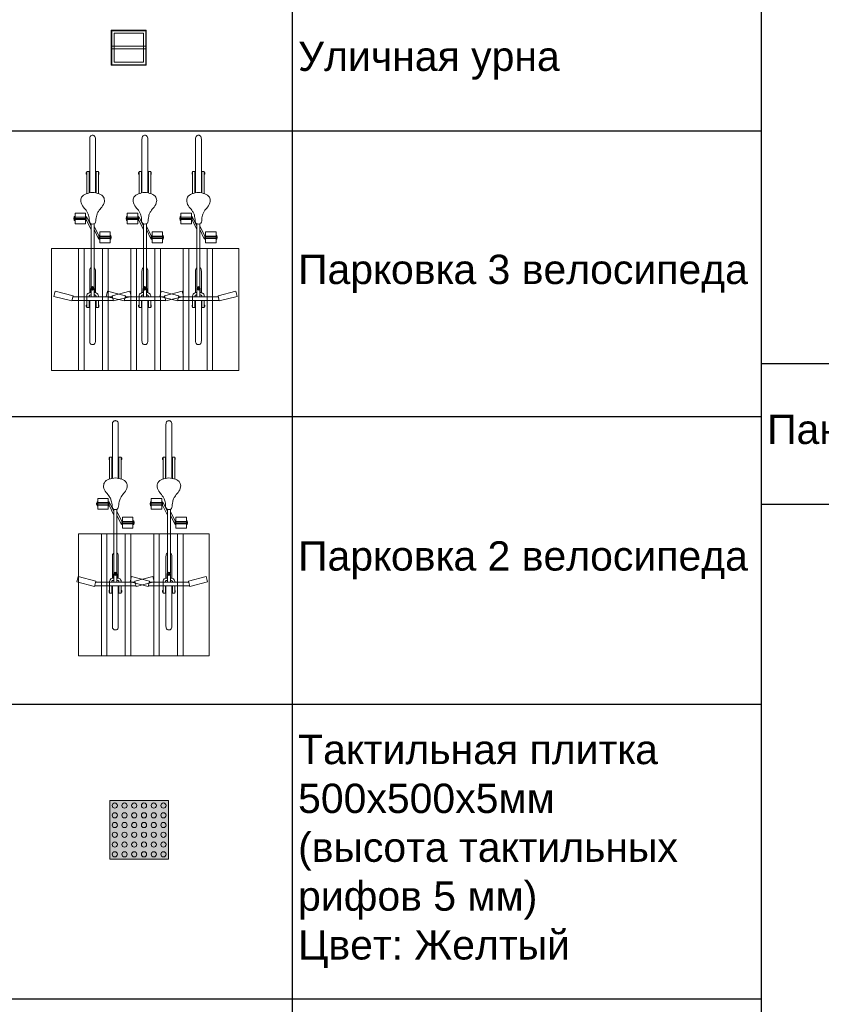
# Model space of a CAD drawing. Header units: millimetres. Extents: x -692150 to 2662533, y -92609 to 65084.
# Tile 76 of 256: x -46328 to -39493, y -47898 to -39498. Entities that reach past the tile are written whole.
import ezdxf
from ezdxf import colors
from ezdxf.entities.mleader import LeaderData, LeaderLine
from ezdxf.math import Vec2, Vec3

# ---------------------------------------------------------------- set-up
doc = ezdxf.new("R2010")
doc.units = ezdxf.units.MM
for name, color, linetype, lineweight in [('01_АР_Несущие стены и колонны', 5, 'Continuous', 30), ('13_АР_Полы', 7, 'Continuous', 9), ('16_АР_Благоустройство', 7, 'Continuous', 25), ('17_АР_Текст', 235, 'Continuous', 0)]:
    doc.layers.add(name, color=color, linetype=linetype, lineweight=lineweight)
doc.layers.add('09_АР_Мебель', color=7, linetype='Continuous', lineweight=9, true_color=0x000000)
doc.layers.add('1. ПОДЛОЖКА', color=7, linetype='Continuous', lineweight=0, true_color=0x9b9292)
doc.styles.add('_ТЕКСТОВЫЙ', font='arial.ttf', dxfattribs={"width": 0.8})
doc.styles.add('HVAC_AEP', font='arial.ttf')

# ---------------------------------------------------------------- blocks, each defined once
blk = doc.blocks.new('_Dot')
at = {"color": 0, "linetype": 'ByBlock', "lineweight": -2}
blk.add_line((-0.5, 0), (-1, 0), dxfattribs=at)
at = {"color": 0, "linetype": 'ByBlock', "const_width": 0.5}
blk.add_lwpolyline([(-0.25, 0, 1), (0.25, 0, 1)], format="xyb", close=True, dxfattribs=at)
blk = doc.blocks.new('*T229')
at = {"color": 0, "linetype": 'ByBlock', "lineweight": -2, "transparency": 16777216}
for p, q in [((0, 0), (5089.3, 0)), ((0, 0), (0, -24762.7)), ((5089.3, 0), (5089.3, -24762.7)), ((0, -469.7), (5089.3, -469.7)), ((0, -1669.7), (5089.3, -1669.7)), ((0, -6522.4), (5089.3, -6522.4)), ((0, -7722.4), (5089.3, -7722.4)), ((0, -14975.1), (5089.3, -14975.1)), ((0, -16175.1), (5089.3, -16175.1)), ((0, -23562.7), (5089.3, -23562.7)), ((0, -24762.7), (5089.3, -24762.7))]:
    blk.add_line(p, q, dxfattribs=at)
at = {"color": 0, "lineweight": 15, "transparency": 16777216, "style": 'HVAC_AEP'}
for s, insert, char_height, width, attachment_point in [('Пандусы', (2544.6, -234.8), 350, 5086.262, 5), ('Вертикальный^Jпоъемник', (50, -1069.7), 250, 4989.262, 4), ('Наклонный подъемник ', (50, -7122.4), 250, 4989.262, 4), ('Пандус с площадкой', (50, -15575.1), 250, 4989.262, 4)]:
    blk.add_mtext(s, dxfattribs=dict(at, insert=insert, char_height=char_height, width=width, attachment_point=attachment_point))
blk = doc.blocks.new('*T235')
at = {"color": 0, "linetype": 'ByBlock', "lineweight": -2, "transparency": 16777216}
for p, q in [((0, 0), (6500, 0)), ((0, 0), (0, -13160.4)), ((6500, 0), (6500, -13160.4)), ((0, -469.7), (6500, -469.7)), ((2500, -469.7), (2500, -13160.4)), ((0, -1669.7), (6500, -1669.7)), ((0, -4106.4), (6500, -4106.4)), ((0, -6559.1), (6500, -6559.1)), ((0, -9072.6), (6500, -9072.6)), ((0, -10313.2), (6500, -10313.2)), ((0, -11582), (6500, -11582)), ((0, -13160.4), (6500, -13160.4))]:
    blk.add_line(p, q, dxfattribs=at)
at = {"color": 0, "lineweight": 15, "transparency": 16777216, "style": 'HVAC_AEP'}
for s, insert, char_height, width, attachment_point in [('ФАСАД', (3250, -234.8), 300, 6497, 5), ('Уличная урна', (2550, -1069.7), 250, 3900, 4), ('Парковка 3 велосипеда ', (2550, -2888), 250, 3900, 4), ('Парковка 2 велосипеда ', (2550, -5332.7), 250, 3900, 4), ('Тактильная плитка^J500х500х5мм^J(высота тактильных^Jрифов 5 мм)^JЦвет: Желтый', (2550, -7815.9), 250, 3900, 4), ('Почтовый ящик^JУличный', (2550, -9692.9), 250, 3900, 4), ('Решетка грязесборная в тамбур', (2550, -10947.6), 250, 3900, 4), ('Решетка грязесборная^Jплощадка перед входом', (2550, -12371.2), 250, 3900, 4)]:
    blk.add_mtext(s, dxfattribs=dict(at, insert=insert, char_height=char_height, width=width, attachment_point=attachment_point))
blk = doc.blocks.new('A$C03ED3497')
at = {"layer": '16_АР_Благоустройство', "lineweight": 0}
for points in [[(-150, -164.1), (150, -164.1), (150, 135.9), (-150, 135.9)], [(150, 135.9), (-150, 135.9), (-150, -164.1), (150, -164.1)], [(-145, -159.1), (145, -159.1), (145, 130.9), (-145, 130.9)], [(-125, -139.1), (125, -139.1), (125, 110.9), (-125, 110.9)], [(125, -139.1), (-125, -139.1), (-125, 110.9), (125, 110.9)], [(-145, 0), (145, 0), (145, -22.8), (-145, -22.8)], [(-125, -22.8), (125, -22.8), (125, 0), (-125, 0)]]:
    blk.add_lwpolyline(points, close=True, dxfattribs=at)
blk = doc.blocks.new('A$C515B42CB')
at = {"layer": '09_АР_Мебель'}
for p, q in [((-408, 341.8), (-452.6, 330.4)), ((-369.3, 190.1), (-408, 341.8)), ((-414, 178.8), (-452.6, 330.4)), ((-929.1, 162), (-929.1, 168.3)), ((-929.1, 168.3), (-912.5, 168.3)), ((-919.2, 171.5), (-912.5, 171.5)), ((-919.2, 171.5), (-919.2, 168.3)), ((-905.9, 171.5), (-912.5, 171.5)), ((-896, 168.3), (-912.5, 168.3)), ((-905.9, 171.5), (-905.9, 168.3)), ((-896, 162), (-896, 168.3)), ((-369.3, 190.1), (-414, 178.8)), ((-405.5, 180.9), (-405.5, -156.9)), ((-374.5, 188.8), (-374.5, -164.8)), ((-958.8, 162), (-958.8, 72.4)), ((-958.8, 162), (-866.3, 162)), ((-922.7, 72.4), (-922.7, 162)), ((-912.5, 72.4), (-912.5, 162)), ((-902.4, 72.4), (-902.4, 162)), ((-866.3, 162), (-866.3, 72.4)), ((-1291.6, 37), (-1750.4, 37)), ((-1284.9, 62), (-1473, 62)), ((-1473, 42), (-1473, 62)), ((-1290.6, 42), (-1473, 42)), ((-1467.8, 63.9), (-1467.8, 62)), ((-1467.8, 63.9), (-1449.2, 63.9)), ((-1464.6, 65.9), (-1464.6, 63.9)), ((-1464.6, 65.9), (-1452.4, 65.9)), ((-1464.6, 42), (-1464.6, 37)), ((-1452.4, 65.9), (-1452.4, 63.9)), ((-1452.4, 42), (-1452.4, 37)), ((-1449.2, 63.9), (-1449.2, 62)), ((-485.1, 24.4), (-1027.5, 24.4)), ((-924.6, 66), (-1008.1, 24.4)), ((-900.5, 61.4), (-978.1, 24.4)), ((-958.8, 72.4), (-866.3, 72.4)), ((-929.1, 72.4), (-929.1, 66)), ((-929.1, 66), (-912.5, 66)), ((-896, 66), (-912.5, 66)), ((-900.5, 66), (-900.5, 61.4)), ((-896, 72.4), (-896, 66)), ((-440.6, 37), (-624.6, 37)), ((-476.7, 27), (-440.6, 27)), ((-405.5, 24.4), (-468.2, 24.4)), ((-440.6, 37), (-440.6, 27)), ((-420.7, 30.7), (-420.7, 24.4)), ((-405.5, 42), (-409.6, 42)), ((-312.7, 62), (-374.5, 62)), ((-312.7, 42), (-374.5, 42)), ((-29.8, 37), (-374.5, 37)), ((-317.9, 63.9), (-336.5, 63.9)), ((-336.5, 63.9), (-336.5, 62)), ((-321.1, 65.9), (-333.3, 65.9)), ((-333.3, 65.9), (-333.3, 63.9)), ((-333.3, 42), (-333.3, 37)), ((-321.1, 65.9), (-321.1, 63.9)), ((-321.1, 42), (-321.1, 37)), ((-317.9, 63.9), (-317.9, 62)), ((-312.7, 42), (-312.7, 62)), ((-1291.7, -13), (-1750.4, -13)), ((-1290.6, -18), (-1473, -18)), ((-1473, -38), (-1473, -18)), ((-1285, -38), (-1473, -38)), ((-1467.8, -39.9), (-1467.8, -38)), ((-1467.8, -39.9), (-1449.2, -39.9)), ((-1464.6, -18), (-1464.6, -13)), ((-1464.6, -41.9), (-1464.6, -39.9)), ((-1464.6, -41.9), (-1452.4, -41.9)), ((-1452.4, -18), (-1452.4, -13)), ((-1452.4, -41.9), (-1452.4, -39.9)), ((-1449.2, -39.9), (-1449.2, -38)), ((-1119.6, -138), (-1119.6, -48.5)), ((-1119.6, -48.5), (-1027, -48.5)), ((-1089.8, -48.5), (-1089.8, -42.1)), ((-1089.8, -42.1), (-1073.3, -42.1)), ((-1085.6, -37.4), (-1008.1, -0.4)), ((-1085.6, -42.1), (-1085.6, -37.4)), ((-1083.5, -48.5), (-1083.5, -138)), ((-1056.8, -42.1), (-1073.3, -42.1)), ((-1073.3, -48.5), (-1073.3, -138)), ((-1063.1, -48.5), (-1063.1, -138)), ((-1061.5, -42.1), (-978.1, -0.4)), ((-1056.8, -48.5), (-1056.8, -42.1)), ((-485.1, -0.4), (-1027.5, -0.4)), ((-1027, -138), (-1027, -48.5)), ((-440.6, -13), (-624.6, -13)), ((-476.7, -3), (-440.6, -3)), ((-405.5, -0.4), (-468.2, -0.4)), ((-440.6, -3), (-440.6, -13)), ((-420.7, -6.7), (-420.7, -0.4)), ((-405.5, -18), (-409.6, -18)), ((-405.5, -38), (-374.5, -38)), ((-29.8, -13), (-374.5, -13)), ((-312.7, -18), (-374.5, -18)), ((-312.7, -38), (-374.5, -38)), ((-336.5, -39.9), (-336.5, -38)), ((-317.9, -39.9), (-336.5, -39.9)), ((-333.3, -18), (-333.3, -13)), ((-333.3, -41.9), (-333.3, -39.9)), ((-321.1, -41.9), (-333.3, -41.9)), ((-321.1, -18), (-321.1, -13)), ((-321.1, -41.9), (-321.1, -39.9)), ((-317.9, -39.9), (-317.9, -38)), ((-312.7, -38), (-312.7, -18)), ((-1119.6, -138), (-1027, -138)), ((-1089.8, -138), (-1089.8, -144.4)), ((-1089.8, -144.4), (-1073.3, -144.4)), ((-1079.9, -147.6), (-1079.9, -144.4)), ((-1079.9, -147.6), (-1073.3, -147.6)), ((-1056.8, -144.4), (-1073.3, -144.4)), ((-1066.7, -147.6), (-1073.3, -147.6)), ((-1066.7, -147.6), (-1066.7, -144.4)), ((-1056.8, -138), (-1056.8, -144.4)), ((-414, -154.8), (-452.6, -306.4)), ((-369.3, -166.1), (-414, -154.8)), ((-369.3, -166.1), (-408, -317.8)), ((-408, -317.8), (-452.6, -306.4))]:
    blk.add_line(p, q, dxfattribs=at)
blk.add_lwpolyline([(-481.7, 6.9), (-471.6, 6.9), (-471.6, 17), (-481.7, 17)], close=True, dxfattribs=at)
for radius in [15, 9.74]:
    blk.add_circle((-476.7, 12), radius, dxfattribs=at)
for points in [[(-1295.9, 12), (-1282.8, 67.6), (-1253.8, 105.5), (-1218.8, 112), (-1170.2, 89.9), (-1133.7, 61.4), (-1108.8, 49.6), (-1091.4, 44.4), (-1065.1, 40.7), (-1041.3, 36.9), (-1029.2, 28.1), (-1025.9, 12)], [(-1750.4, 37), (-1766.3, 35.1), (-1779, 26), (-1782.6, 17), (-1783.1, 12)], [(-1750.4, -13), (-1766.3, -11.2), (-1779, -2), (-1782.6, 7), (-1783.1, 12)], [(-1295.9, 12), (-1282.8, -43.6), (-1253.8, -81.5), (-1218.8, -88), (-1170.2, -66), (-1133.7, -37.5), (-1108.8, -25.6), (-1091.4, -20.4), (-1065.1, -16.8), (-1041.3, -13), (-1029.2, -4.2), (-1025.9, 12)], [(-440.6, 37), (-432.8, 52.1), (-419, 60.1), (-405.5, 62)], [(-420.7, 30.7), (-417.2, 38.8), (-413.8, 40.9), (-409.6, 42)], [(-29.8, 37), (-14, 35.1), (-1.2, 26), (2.4, 17), (2.8, 12)], [(-29.8, -13), (-14, -11.2), (-1.2, -2), (2.4, 7), (2.8, 12)], [(-440.6, -13), (-432.8, -28.1), (-419, -36.1), (-405.5, -38)], [(-420.7, -6.7), (-417.2, -14.9), (-413.8, -17), (-409.6, -18)]]:
    blk.add_spline(points, degree=3, dxfattribs=at)
for points in [[(-624.6, 37), (-630, 36.9), (-640.2, 36.7), (-649.4, 30.8), (-652.4, 27)], [(-624.6, -13), (-630, -12.9), (-640.2, -12.8), (-649.4, -6.8), (-652.4, -3)]]:
    blk.add_open_spline(points, degree=3, knots=[0, 0, 0, 0, 0.0159733, 0.03042348, 0.03042348, 0.03042348, 0.03042348], dxfattribs=at)
at = {"layer": '1. ПОДЛОЖКА'}
for p, q in [((-408, 341.8), (-452.6, 330.4)), ((-369.3, 190.1), (-408, 341.8)), ((-414, 178.8), (-452.6, 330.4)), ((-929.1, 162), (-929.1, 168.3)), ((-929.1, 168.3), (-912.5, 168.3)), ((-919.2, 171.5), (-912.5, 171.5)), ((-919.2, 171.5), (-919.2, 168.3)), ((-905.9, 171.5), (-912.5, 171.5)), ((-896, 168.3), (-912.5, 168.3)), ((-905.9, 171.5), (-905.9, 168.3)), ((-896, 162), (-896, 168.3)), ((-369.3, 190.1), (-414, 178.8)), ((-405.5, 180.9), (-405.5, -156.9)), ((-374.5, 188.8), (-374.5, -164.8)), ((-958.8, 162), (-958.8, 72.4)), ((-958.8, 162), (-866.3, 162)), ((-922.7, 72.4), (-922.7, 162)), ((-912.5, 72.4), (-912.5, 162)), ((-902.4, 72.4), (-902.4, 162)), ((-866.3, 162), (-866.3, 72.4)), ((-1291.6, 37), (-1750.4, 37)), ((-1284.9, 62), (-1473, 62)), ((-1473, 42), (-1473, 62)), ((-1290.6, 42), (-1473, 42)), ((-1467.8, 63.9), (-1467.8, 62)), ((-1467.8, 63.9), (-1449.2, 63.9)), ((-1464.6, 65.9), (-1464.6, 63.9)), ((-1464.6, 65.9), (-1452.4, 65.9)), ((-1464.6, 42), (-1464.6, 37)), ((-1452.4, 65.9), (-1452.4, 63.9)), ((-1452.4, 42), (-1452.4, 37)), ((-1449.2, 63.9), (-1449.2, 62)), ((-485.1, 24.4), (-1027.5, 24.4)), ((-924.6, 66), (-1008.1, 24.4)), ((-900.5, 61.4), (-978.1, 24.4)), ((-958.8, 72.4), (-866.3, 72.4)), ((-929.1, 72.4), (-929.1, 66)), ((-929.1, 66), (-912.5, 66)), ((-896, 66), (-912.5, 66)), ((-900.5, 66), (-900.5, 61.4)), ((-896, 72.4), (-896, 66)), ((-440.6, 37), (-624.6, 37)), ((-476.7, 27), (-440.6, 27)), ((-405.5, 24.4), (-468.2, 24.4)), ((-440.6, 37), (-440.6, 27)), ((-420.7, 30.7), (-420.7, 24.4)), ((-405.5, 42), (-409.6, 42)), ((-312.7, 62), (-374.5, 62)), ((-312.7, 42), (-374.5, 42)), ((-29.8, 37), (-374.5, 37)), ((-317.9, 63.9), (-336.5, 63.9)), ((-336.5, 63.9), (-336.5, 62)), ((-321.1, 65.9), (-333.3, 65.9)), ((-333.3, 65.9), (-333.3, 63.9)), ((-333.3, 42), (-333.3, 37)), ((-321.1, 65.9), (-321.1, 63.9)), ((-321.1, 42), (-321.1, 37)), ((-317.9, 63.9), (-317.9, 62)), ((-312.7, 42), (-312.7, 62)), ((-1291.7, -13), (-1750.4, -13)), ((-1290.6, -18), (-1473, -18)), ((-1473, -38), (-1473, -18)), ((-1285, -38), (-1473, -38)), ((-1467.8, -39.9), (-1467.8, -38)), ((-1467.8, -39.9), (-1449.2, -39.9)), ((-1464.6, -18), (-1464.6, -13)), ((-1464.6, -41.9), (-1464.6, -39.9)), ((-1464.6, -41.9), (-1452.4, -41.9)), ((-1452.4, -18), (-1452.4, -13)), ((-1452.4, -41.9), (-1452.4, -39.9)), ((-1449.2, -39.9), (-1449.2, -38)), ((-1119.6, -138), (-1119.6, -48.5)), ((-1119.6, -48.5), (-1027, -48.5)), ((-1089.8, -48.5), (-1089.8, -42.1)), ((-1089.8, -42.1), (-1073.3, -42.1)), ((-1085.6, -37.4), (-1008.1, -0.4)), ((-1085.6, -42.1), (-1085.6, -37.4)), ((-1083.5, -48.5), (-1083.5, -138)), ((-1056.8, -42.1), (-1073.3, -42.1)), ((-1073.3, -48.5), (-1073.3, -138)), ((-1063.1, -48.5), (-1063.1, -138)), ((-1061.5, -42.1), (-978.1, -0.4)), ((-1056.8, -48.5), (-1056.8, -42.1)), ((-485.1, -0.4), (-1027.5, -0.4)), ((-1027, -138), (-1027, -48.5)), ((-440.6, -13), (-624.6, -13)), ((-476.7, -3), (-440.6, -3)), ((-405.5, -0.4), (-468.2, -0.4)), ((-440.6, -3), (-440.6, -13)), ((-420.7, -6.7), (-420.7, -0.4)), ((-405.5, -18), (-409.6, -18)), ((-405.5, -38), (-374.5, -38)), ((-29.8, -13), (-374.5, -13)), ((-312.7, -18), (-374.5, -18)), ((-312.7, -38), (-374.5, -38)), ((-336.5, -39.9), (-336.5, -38)), ((-317.9, -39.9), (-336.5, -39.9)), ((-333.3, -18), (-333.3, -13)), ((-333.3, -41.9), (-333.3, -39.9)), ((-321.1, -41.9), (-333.3, -41.9)), ((-321.1, -18), (-321.1, -13)), ((-321.1, -41.9), (-321.1, -39.9)), ((-317.9, -39.9), (-317.9, -38)), ((-312.7, -38), (-312.7, -18)), ((-1119.6, -138), (-1027, -138)), ((-1089.8, -138), (-1089.8, -144.4)), ((-1089.8, -144.4), (-1073.3, -144.4)), ((-1079.9, -147.6), (-1079.9, -144.4)), ((-1079.9, -147.6), (-1073.3, -147.6)), ((-1056.8, -144.4), (-1073.3, -144.4)), ((-1066.7, -147.6), (-1073.3, -147.6)), ((-1066.7, -147.6), (-1066.7, -144.4)), ((-1056.8, -138), (-1056.8, -144.4)), ((-414, -154.8), (-452.6, -306.4)), ((-369.3, -166.1), (-414, -154.8)), ((-369.3, -166.1), (-408, -317.8)), ((-408, -317.8), (-452.6, -306.4))]:
    blk.add_line(p, q, dxfattribs=at)
blk.add_lwpolyline([(-481.7, 6.9), (-471.6, 6.9), (-471.6, 17), (-481.7, 17)], close=True, dxfattribs=at)
for radius in [15, 9.74]:
    blk.add_circle((-476.7, 12), radius, dxfattribs=at)
for points in [[(-1295.9, 12), (-1282.8, 67.6), (-1253.8, 105.5), (-1218.8, 112), (-1170.2, 89.9), (-1133.7, 61.4), (-1108.8, 49.6), (-1091.4, 44.4), (-1065.1, 40.7), (-1041.3, 36.9), (-1029.2, 28.1), (-1025.9, 12)], [(-1750.4, 37), (-1766.3, 35.1), (-1779, 26), (-1782.6, 17), (-1783.1, 12)], [(-1750.4, -13), (-1766.3, -11.2), (-1779, -2), (-1782.6, 7), (-1783.1, 12)], [(-1295.9, 12), (-1282.8, -43.6), (-1253.8, -81.5), (-1218.8, -88), (-1170.2, -66), (-1133.7, -37.5), (-1108.8, -25.6), (-1091.4, -20.4), (-1065.1, -16.8), (-1041.3, -13), (-1029.2, -4.2), (-1025.9, 12)], [(-440.6, 37), (-432.8, 52.1), (-419, 60.1), (-405.5, 62)], [(-420.7, 30.7), (-417.2, 38.8), (-413.8, 40.9), (-409.6, 42)], [(-29.8, 37), (-14, 35.1), (-1.2, 26), (2.4, 17), (2.8, 12)], [(-29.8, -13), (-14, -11.2), (-1.2, -2), (2.4, 7), (2.8, 12)], [(-440.6, -13), (-432.8, -28.1), (-419, -36.1), (-405.5, -38)], [(-420.7, -6.7), (-417.2, -14.9), (-413.8, -17), (-409.6, -18)]]:
    blk.add_spline(points, degree=3, dxfattribs=at)
for points in [[(-624.6, 37), (-630, 36.9), (-640.2, 36.7), (-649.4, 30.8), (-652.4, 27)], [(-624.6, -13), (-630, -12.9), (-640.2, -12.8), (-649.4, -6.8), (-652.4, -3)]]:
    blk.add_open_spline(points, degree=3, knots=[0, 0, 0, 0, 0.0159733, 0.03042348, 0.03042348, 0.03042348, 0.03042348], dxfattribs=at)
blk = doc.blocks.new('A$C3D553C2C')
at = {"layer": '09_АР_Мебель'}
blk.add_lwpolyline([(0, 0), (-1041.1, 0), (-1041.1, 1114.9), (0, 1114.9)], close=True, dxfattribs=at)
for points in [[(0, 892.2), (-1041.1, 892.2)], [(0, 844.7), (-1041.1, 844.7)], [(0, 689.3), (-1041.1, 689.3)], [(0, 641.8), (-1041.1, 641.8)], [(0, 446.1), (-1041.1, 446.1)], [(0, 398.6), (-1041.1, 398.6)], [(0, 243.2), (-1041.1, 243.2)], [(0, 195.7), (-1041.1, 195.7)]]:
    blk.add_lwpolyline(points, dxfattribs=at)
at = {"layer": '1. ПОДЛОЖКА'}
for points in [[(-1041.1, 1114.9), (-1041.1, 0), (0, 0), (0, 1114.9)], [(-1041.1, 892.2), (-1041.1, 844.7), (0, 844.7), (0, 892.2)], [(0, 641.8), (0, 689.3), (-1041.1, 689.3), (-1041.1, 641.8)], [(-1041.1, 398.6), (-1041.1, 446.1), (0, 446.1), (0, 398.6)], [(0, 195.7), (0, 243.2), (-1041.1, 243.2), (-1041.1, 195.7)]]:
    blk.add_lwpolyline(points, close=True, dxfattribs=at)
blk = doc.blocks.new('A$C52A07178')
at = {"layer": '09_АР_Мебель'}
blk.add_lwpolyline([(0, 0), (-1041.1, 0), (-1041.1, 1596), (0, 1596)], close=True, dxfattribs=at)
for points in [[(0, 1373.3), (-1041.1, 1373.3)], [(0, 1325.7), (-1041.1, 1325.7)], [(0, 1170.4), (-1041.1, 1170.4)], [(0, 1122.8), (-1041.1, 1122.8)], [(0, 927.2), (-1041.1, 927.2)], [(0, 879.6), (-1041.1, 879.6)], [(0, 724.3), (-1041.1, 724.3)], [(0, 676.7), (-1041.1, 676.7)], [(0, 481.1), (-1041.1, 481.1)], [(0, 433.5), (-1041.1, 433.5)], [(0, 278.2), (-1041.1, 278.2)], [(0, 230.6), (-1041.1, 230.6)]]:
    blk.add_lwpolyline(points, dxfattribs=at)
at = {"layer": '1. ПОДЛОЖКА'}
for points in [[(0, 1596), (0, 0), (-1041.1, 0), (-1041.1, 1596)], [(0, 1373.3), (0, 1325.7), (-1041.1, 1325.7), (-1041.1, 1373.3)], [(-1041.1, 1122.8), (-1041.1, 1170.4), (0, 1170.4), (0, 1122.8)], [(0, 879.6), (0, 927.2), (-1041.1, 927.2), (-1041.1, 879.6)], [(-1041.1, 676.7), (-1041.1, 724.3), (0, 724.3), (0, 676.7)], [(0, 433.5), (0, 481.1), (-1041.1, 481.1), (-1041.1, 433.5)], [(-1041.1, 230.6), (-1041.1, 278.2), (0, 278.2), (0, 230.6)]]:
    blk.add_lwpolyline(points, close=True, dxfattribs=at)
blk = doc.blocks.new('Тактильная плитка 4')
at = {"layer": '13_АР_Полы', "lineweight": 0, "true_color": 0xffff00}
blk.add_hatch(color=2, dxfattribs=at).paths.add_polyline_path([(0, 500), (500, 500), (500, 0), (0, 0)])
at = {"layer": '13_АР_Полы', "lineweight": 13}
blk.add_lwpolyline([(0, 500), (500, 500), (500, 0), (0, 0)], close=True, dxfattribs=at)
blk.add_lwpolyline([(0, 500), (500, 500), (500, 0), (0, 0)], close=True, dxfattribs=at)
at = {"layer": '13_АР_Полы', "color": 9, "lineweight": 13, "true_color": 0xbcc3cd}
for centre in [(42.2, 457.8), (125.3, 457.8), (208.4, 457.8), (291.6, 457.8), (374.7, 457.8), (457.8, 457.8), (42.2, 374.7), (125.3, 374.7), (208.4, 374.7), (291.6, 374.7), (374.7, 374.7), (457.8, 374.7), (42.2, 291.6), (125.3, 291.6), (208.4, 291.6), (291.6, 291.6), (374.7, 291.6), (457.8, 291.6), (42.2, 208.4), (125.3, 208.4), (208.4, 208.4), (291.6, 208.4), (374.7, 208.4), (457.8, 208.4), (42.2, 125.3), (125.3, 125.3), (208.4, 125.3), (291.6, 125.3), (374.7, 125.3), (457.8, 125.3), (42.2, 42.2), (125.3, 42.2), (208.4, 42.2), (291.6, 42.2), (374.7, 42.2), (457.8, 42.2)]:
    blk.add_circle(centre, 22.2, dxfattribs=at)

msp = doc.modelspace()

# ---------------------------------------------------------------- block references
for name, p in [('*T229', (-40004.5, -27455.1)), ('*T235', (-46504.5, -38777.5)), ('A$C03ED3497', (-45398.6, -39722.3))]:
    msp.add_blockref(name, p)
at = {"rotation": 270}
for name, p in [('A$C515B42CB', (-45718.6, -42266.7)), ('A$C515B42CB', (-45272.5, -42266.7)), ('A$C515B42CB', (-44816.1, -42266.7)), ('A$C52A07178', (-46056.2, -42491.2)), ('A$C515B42CB', (-45524.4, -44701.5)), ('A$C515B42CB', (-45068, -44701.5)), ('A$C3D553C2C', (-45827.1, -44925.9))]:
    msp.add_blockref(name, p, dxfattribs=at)
at = {"layer": '01_АР_Несущие стены и колонны'}
msp.add_blockref('Тактильная плитка 4', (-45560, -46660), dxfattribs=at)

# ---------------------------------------------------------------- leaders
at = {"layer": '17_АР_Текст', "lineweight": 18}
ml = msp.add_multileader_mtext('Standard', dxfattribs=at)
ml.set_content('ЦСУ оборудование:\\PМонитор 23,8"\\PСистемный блок (с комплектующими)\\PИсточник бесперебойного питания\\PМышь, клавиатура\\PWeb-камера\\PМФУ лазерный', color=256, style='_ТЕКСТОВЫЙ')
ml.set_leader_properties(lineweight=0)
ml.set_arrow_properties(name='DOT')
ml.build(insert=Vec2(0, 0))
ml.multileader.update_dxf_attribs({"text_left_attachment_type": 6, "text_right_attachment_type": 6, "dogleg_length": 0.36, "arrow_head_size": 50, "scale": 100})
ctx = ml.context
ctx.base_point, ctx.scale, ctx.char_height, ctx.arrow_head_size, ctx.landing_gap_size, ctx.plane_origin = Vec3(-74068.3, -45779.6), 100, 200, 50, 100, Vec3(-68828.3, -40627.4)
ctx.left_attachment, ctx.right_attachment, ctx.attachment_type = 6, 6, 2
notes = []
notes.append((ctx, [(1, (1, 1, 0), (-74104.3, -45779.6), (1, 0), 36, [(0, [(-74104.3, -44789.7)], 0, [])])]))
ctx.mtext.insert, ctx.mtext.width, ctx.mtext.defined_height, ctx.mtext.flow_direction = Vec3(-73968.3, -45524.1), 5220.324, 815.5, 5
for ctx, leaders in notes:
    for number, flags, end, landing, length, lines in leaders:
        leader = LeaderData()
        leader.index, (leader.has_last_leader_line, leader.has_dogleg_vector, leader.attachment_direction) = number, flags
        leader.last_leader_point, leader.dogleg_vector, leader.dogleg_length = Vec3(end), Vec3(landing), length
        for number, points, colour, breaks in lines:
            line = LeaderLine()
            line.index, line.vertices, line.color, line.breaks = number, Vec3.list(points), colors.encode_raw_color(colour), breaks
            leader.lines.append(line)
        ctx.leaders.append(leader)

doc.saveas('drawing.dxf')
